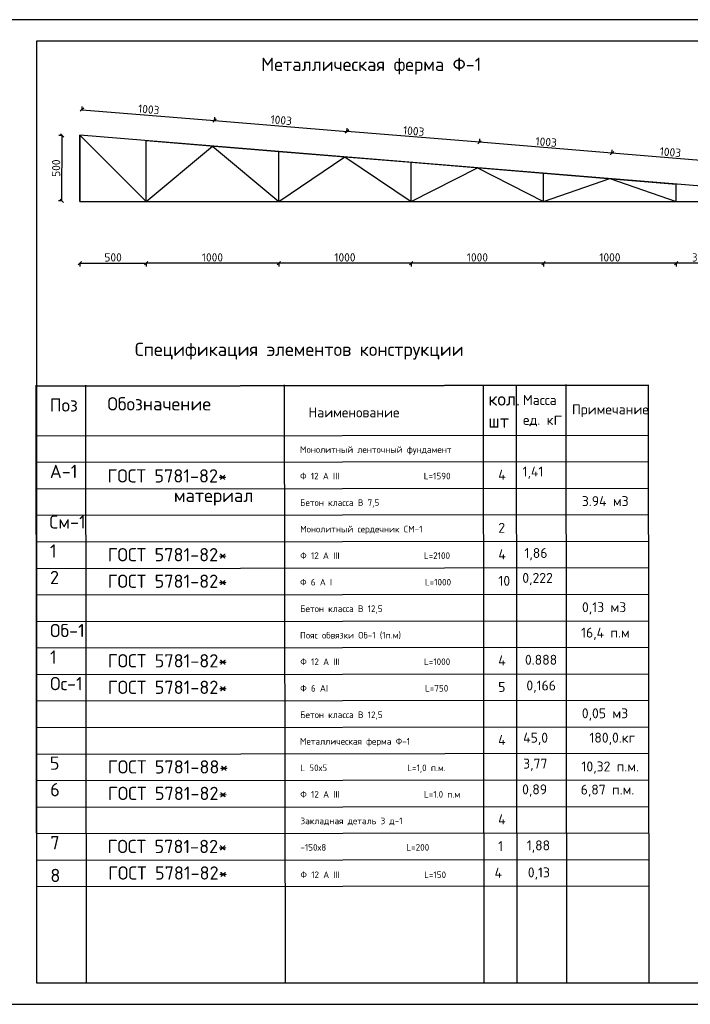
# Model space of a CAD drawing. Header units: millimetres. Extents: x 1527433 to 14789979, y -66543 to 11310.
# Tile 10 of 122: x 1896661 to 1916910, y -65658 to -35958. Entities that reach past the tile are written whole.
import ezdxf

# ---------------------------------------------------------------- set-up
doc = ezdxf.new("R2010")
doc.units = ezdxf.units.MM
doc.styles.get("Standard").update_dxf_attribs({"font": 'isocpeur.ttf', "height": 250})
doc.styles.add('V@ler@Live', font='isocpeui.ttf')
doc.dimstyles.new('ISO-25', dxfattribs={"dimtxt": 200, "dimasz": 100, "dimexe": 100, "dimexo": 100, "dimgap": 50, "dimtad": 1, "dimdec": 0, "dimtxsty": 'Standard', "dimblk": 'OBLIQUE', "dimcen": 2.5, "dimadec": 0, "dimazin": 0, "dimtfac": 1, "dimtdec": 0, "dimtmove": 0, "dimatfit": 3, "dimfxl": 1.25, "dimarcsym": 0})

# ---------------------------------------------------------------- blocks, each defined once
blk = doc.blocks.new('_Oblique')
at = {"color": 0, "linetype": 'ByBlock', "lineweight": -2}
blk.add_line((-0.5, -0.5), (0.5, 0.5), dxfattribs=at)
blk = doc.blocks.new('*D290')
at = {"color": 0, "linetype": 'Continuous', "lineweight": -2, "transparency": 16777216}
for p, q in [((1898543, -38685), (1898552, -38575)), ((1902543, -39013), (1902552, -38903))]:
    blk.add_line(p, q, dxfattribs=at)
at = {"color": 0, "lineweight": -2, "transparency": 16777216}
blk.add_line((1898544, -38675), (1902544, -39003), dxfattribs=at)
at = {"layer": 'Defpoints', "color": 0, "linetype": 'Continuous', "transparency": 16777216}
for p in [(1902544, -39003), (1898481, -39440), (1902481, -39768)]:
    blk.add_point(p, dxfattribs=at)
at = {"color": 0, "linetype": 'Continuous', "lineweight": -2, "transparency": 16777216, "xscale": 100, "yscale": 100, "zscale": 100}
for p, rotation in [((1898544, -38675), 175.3093155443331), ((1902544, -39003), 355.3093155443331)]:
    blk.add_blockref('_Oblique', p, dxfattribs=dict(at, rotation=rotation))
at = {"color": 0, "linetype": 'Continuous', "transparency": 16777216, "insert": (1900558, -38664), "char_height": 250, "attachment_point": 5, "rotation": 355.3093}
blk.add_mtext('1003', dxfattribs=at)
blk = doc.blocks.new('*D291')
at = {"color": 0, "linetype": 'Continuous', "lineweight": -2, "transparency": 16777216}
for p, q in [((1902543, -39009), (1902552, -38899)), ((1906543, -39337), (1906552, -39228))]:
    blk.add_line(p, q, dxfattribs=at)
at = {"color": 0, "lineweight": -2, "transparency": 16777216}
blk.add_line((1902544, -38999), (1906544, -39327), dxfattribs=at)
at = {"layer": 'Defpoints', "color": 0, "linetype": 'Continuous', "transparency": 16777216}
for p in [(1906544, -39327), (1902481, -39768), (1906481, -40096)]:
    blk.add_point(p, dxfattribs=at)
at = {"color": 0, "linetype": 'Continuous', "lineweight": -2, "transparency": 16777216, "xscale": 100, "yscale": 100, "zscale": 100}
for p, rotation in [((1902544, -38999), 175.3093155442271), ((1906544, -39327), 355.3093155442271)]:
    blk.add_blockref('_Oblique', p, dxfattribs=dict(at, rotation=rotation))
at = {"color": 0, "linetype": 'Continuous', "transparency": 16777216, "insert": (1904558, -38989), "char_height": 250, "attachment_point": 5, "rotation": 355.3093}
blk.add_mtext('1003', dxfattribs=at)
blk = doc.blocks.new('*D292')
at = {"color": 0, "linetype": 'Continuous', "lineweight": -2, "transparency": 16777216}
for p, q in [((1906543, -39337), (1906552, -39228)), ((1910543, -39665), (1910552, -39556))]:
    blk.add_line(p, q, dxfattribs=at)
at = {"color": 0, "lineweight": -2, "transparency": 16777216}
blk.add_line((1910544, -39656), (1906544, -39327), dxfattribs=at)
at = {"layer": 'Defpoints', "color": 0, "linetype": 'Continuous', "transparency": 16777216}
for p in [(1906544, -39327), (1906481, -40096), (1910481, -40424)]:
    blk.add_point(p, dxfattribs=at)
at = {"color": 0, "linetype": 'Continuous', "lineweight": -2, "transparency": 16777216, "xscale": 100, "yscale": 100, "zscale": 100}
for p, rotation in [((1906544, -39327), 175.3093155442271), ((1910544, -39656), 355.3093155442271)]:
    blk.add_blockref('_Oblique', p, dxfattribs=dict(at, rotation=rotation))
at = {"color": 0, "linetype": 'Continuous', "transparency": 16777216, "insert": (1908558, -39317), "char_height": 250, "attachment_point": 5, "rotation": 355.3093}
blk.add_mtext('1003', dxfattribs=at)
blk = doc.blocks.new('*D293')
at = {"color": 0, "linetype": 'Continuous', "lineweight": -2, "transparency": 16777216}
for p, q in [((1910543, -39665), (1910552, -39556)), ((1914543, -39994), (1914552, -39884))]:
    blk.add_line(p, q, dxfattribs=at)
at = {"color": 0, "lineweight": -2, "transparency": 16777216}
blk.add_line((1914544, -39984), (1910544, -39656), dxfattribs=at)
at = {"layer": 'Defpoints', "color": 0, "linetype": 'Continuous', "transparency": 16777216}
for p in [(1910544, -39656), (1910481, -40424), (1914481, -40752)]:
    blk.add_point(p, dxfattribs=at)
at = {"color": 0, "linetype": 'Continuous', "lineweight": -2, "transparency": 16777216, "xscale": 100, "yscale": 100, "zscale": 100}
for p, rotation in [((1910544, -39656), 175.3093155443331), ((1914544, -39984), 355.3093155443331)]:
    blk.add_blockref('_Oblique', p, dxfattribs=dict(at, rotation=rotation))
at = {"color": 0, "linetype": 'Continuous', "transparency": 16777216, "insert": (1912558, -39645), "char_height": 250, "attachment_point": 5, "rotation": 355.3093}
blk.add_mtext('1003', dxfattribs=at)
blk = doc.blocks.new('*D294')
at = {"color": 0, "linetype": 'Continuous', "lineweight": -2, "transparency": 16777216}
for p, q in [((1914543, -39994), (1914552, -39884)), ((1918043, -40281), (1918052, -40171))]:
    blk.add_line(p, q, dxfattribs=at)
at = {"color": 0, "lineweight": -2, "transparency": 16777216}
blk.add_line((1918044, -40271), (1914544, -39984), dxfattribs=at)
at = {"layer": 'Defpoints', "color": 0, "linetype": 'Continuous', "transparency": 16777216}
for p in [(1914544, -39984), (1914481, -40752), (1917981, -41040)]:
    blk.add_point(p, dxfattribs=at)
at = {"color": 0, "linetype": 'Continuous', "lineweight": -2, "transparency": 16777216, "xscale": 100, "yscale": 100, "zscale": 100}
for p, rotation in [((1914544, -39984), 175.3093155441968), ((1918044, -40271), 355.3093155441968)]:
    blk.add_blockref('_Oblique', p, dxfattribs=dict(at, rotation=rotation))
at = {"color": 0, "linetype": 'Continuous', "transparency": 16777216, "insert": (1916308, -39953), "char_height": 250, "attachment_point": 5, "rotation": 355.3093}
blk.add_mtext('1003', dxfattribs=at)
blk = doc.blocks.new('*D295')
at = {"color": 0, "linetype": 'Continuous', "lineweight": -2, "transparency": 16777216}
for p, q in [((1898481, -43293), (1898481, -43403)), ((1900481, -43293), (1900481, -43403))]:
    blk.add_line(p, q, dxfattribs=at)
at = {"color": 0, "lineweight": -2, "transparency": 16777216}
blk.add_line((1898481, -43303), (1900481, -43303), dxfattribs=at)
at = {"layer": 'Defpoints', "color": 0, "linetype": 'Continuous', "transparency": 16777216}
for p in [(1898481, -41440), (1900481, -41440), (1900481, -43303)]:
    blk.add_point(p, dxfattribs=at)
at = {"color": 0, "linetype": 'Continuous', "lineweight": -2, "transparency": 16777216, "xscale": 100, "yscale": 100, "zscale": 100, "rotation": 180}
blk.add_blockref('_Oblique', (1898481, -43303), dxfattribs=at)
at = {"color": 0, "linetype": 'Continuous', "lineweight": -2, "transparency": 16777216, "xscale": 100, "yscale": 100, "zscale": 100}
blk.add_blockref('_Oblique', (1900481, -43303), dxfattribs=at)
at = {"color": 0, "linetype": 'Continuous', "transparency": 16777216, "insert": (1899481, -43128), "char_height": 250, "attachment_point": 5}
blk.add_mtext('500', dxfattribs=at)
blk = doc.blocks.new('*D296')
at = {"color": 0, "linetype": 'Continuous', "lineweight": -2, "transparency": 16777216}
for p, q in [((1900481, -43293), (1900481, -43403)), ((1904481, -43293), (1904481, -43403))]:
    blk.add_line(p, q, dxfattribs=at)
at = {"color": 0, "lineweight": -2, "transparency": 16777216}
blk.add_line((1904481, -43303), (1900481, -43303), dxfattribs=at)
at = {"layer": 'Defpoints', "color": 0, "linetype": 'Continuous', "transparency": 16777216}
for p in [(1900481, -41440), (1904481, -41440), (1900481, -43303)]:
    blk.add_point(p, dxfattribs=at)
at = {"color": 0, "linetype": 'Continuous', "lineweight": -2, "transparency": 16777216, "xscale": 100, "yscale": 100, "zscale": 100, "rotation": 180}
blk.add_blockref('_Oblique', (1900481, -43303), dxfattribs=at)
at = {"color": 0, "linetype": 'Continuous', "lineweight": -2, "transparency": 16777216, "xscale": 100, "yscale": 100, "zscale": 100}
blk.add_blockref('_Oblique', (1904481, -43303), dxfattribs=at)
at = {"color": 0, "linetype": 'Continuous', "transparency": 16777216, "insert": (1902481, -43128), "char_height": 250, "attachment_point": 5}
blk.add_mtext('1000', dxfattribs=at)
blk = doc.blocks.new('*D297')
at = {"color": 0, "linetype": 'Continuous', "lineweight": -2, "transparency": 16777216}
blk.add_line((1904481, -43293), (1904481, -43403), dxfattribs=at)
at = {"color": 0, "lineweight": -2, "transparency": 16777216}
blk.add_line((1908481, -43303), (1904481, -43303), dxfattribs=at)
at = {"layer": 'Defpoints', "color": 0, "linetype": 'Continuous', "transparency": 16777216}
for p in [(1904481, -41440), (1908481, -41440), (1904481, -43303)]:
    blk.add_point(p, dxfattribs=at)
at = {"color": 0, "linetype": 'Continuous', "lineweight": -2, "transparency": 16777216, "xscale": 100, "yscale": 100, "zscale": 100, "rotation": 180}
blk.add_blockref('_Oblique', (1904481, -43303), dxfattribs=at)
at = {"color": 0, "linetype": 'Continuous', "lineweight": -2, "transparency": 16777216, "xscale": 100, "yscale": 100, "zscale": 100}
blk.add_blockref('_Oblique', (1908481, -43303), dxfattribs=at)
at = {"color": 0, "linetype": 'Continuous', "transparency": 16777216, "insert": (1906481, -43128), "char_height": 250, "attachment_point": 5}
blk.add_mtext('1000', dxfattribs=at)
blk = doc.blocks.new('*D298')
at = {"color": 0, "linetype": 'Continuous', "lineweight": -2, "transparency": 16777216}
blk.add_line((1908481, -43293), (1908481, -43403), dxfattribs=at)
at = {"color": 0, "lineweight": -2, "transparency": 16777216}
blk.add_line((1912481, -43303), (1908481, -43303), dxfattribs=at)
at = {"layer": 'Defpoints', "color": 0, "linetype": 'Continuous', "transparency": 16777216}
for p in [(1908481, -41440), (1912481, -41440), (1908481, -43303)]:
    blk.add_point(p, dxfattribs=at)
at = {"color": 0, "linetype": 'Continuous', "lineweight": -2, "transparency": 16777216, "xscale": 100, "yscale": 100, "zscale": 100, "rotation": 180}
blk.add_blockref('_Oblique', (1908481, -43303), dxfattribs=at)
at = {"color": 0, "linetype": 'Continuous', "lineweight": -2, "transparency": 16777216, "xscale": 100, "yscale": 100, "zscale": 100}
blk.add_blockref('_Oblique', (1912481, -43303), dxfattribs=at)
at = {"color": 0, "linetype": 'Continuous', "transparency": 16777216, "insert": (1910481, -43128), "char_height": 250, "attachment_point": 5}
blk.add_mtext('1000', dxfattribs=at)
blk = doc.blocks.new('*D299')
at = {"color": 0, "linetype": 'Continuous', "lineweight": -2, "transparency": 16777216}
blk.add_line((1912481, -43293), (1912481, -43403), dxfattribs=at)
at = {"color": 0, "lineweight": -2, "transparency": 16777216}
blk.add_line((1916481, -43303), (1912481, -43303), dxfattribs=at)
at = {"layer": 'Defpoints', "color": 0, "linetype": 'Continuous', "transparency": 16777216}
for p in [(1912481, -41440), (1916481, -41440), (1912481, -43303)]:
    blk.add_point(p, dxfattribs=at)
at = {"color": 0, "linetype": 'Continuous', "lineweight": -2, "transparency": 16777216, "xscale": 100, "yscale": 100, "zscale": 100, "rotation": 180}
blk.add_blockref('_Oblique', (1912481, -43303), dxfattribs=at)
at = {"color": 0, "linetype": 'Continuous', "lineweight": -2, "transparency": 16777216, "xscale": 100, "yscale": 100, "zscale": 100}
blk.add_blockref('_Oblique', (1916481, -43303), dxfattribs=at)
at = {"color": 0, "linetype": 'Continuous', "transparency": 16777216, "insert": (1914481, -43128), "char_height": 250, "attachment_point": 5}
blk.add_mtext('1000', dxfattribs=at)
blk = doc.blocks.new('*D300')
at = {"color": 0, "linetype": 'Continuous', "lineweight": -2, "transparency": 16777216}
blk.add_line((1916481, -43293), (1916481, -43403), dxfattribs=at)
at = {"color": 0, "lineweight": -2, "transparency": 16777216}
blk.add_line((1917981, -43303), (1916481, -43303), dxfattribs=at)
at = {"layer": 'Defpoints', "color": 0, "linetype": 'Continuous', "transparency": 16777216}
for p in [(1916481, -41440), (1917981, -41440), (1916481, -43303)]:
    blk.add_point(p, dxfattribs=at)
at = {"color": 0, "linetype": 'Continuous', "lineweight": -2, "transparency": 16777216, "xscale": 100, "yscale": 100, "zscale": 100, "rotation": 180}
blk.add_blockref('_Oblique', (1916481, -43303), dxfattribs=at)
at = {"color": 0, "linetype": 'Continuous', "lineweight": -2, "transparency": 16777216, "xscale": 100, "yscale": 100, "zscale": 100}
blk.add_blockref('_Oblique', (1917981, -43303), dxfattribs=at)
at = {"color": 0, "linetype": 'Continuous', "transparency": 16777216, "insert": (1917231, -43128), "char_height": 250, "attachment_point": 5}
blk.add_mtext('350', dxfattribs=at)
blk = doc.blocks.new('*D225')
at = {"color": 0, "linetype": 'Continuous', "lineweight": -2, "transparency": 16777216}
for p, q in [((1897950, -39449), (1897840, -39448)), ((1897941, -41425), (1897831, -41424))]:
    blk.add_line(p, q, dxfattribs=at)
at = {"color": 0, "lineweight": -2, "transparency": 16777216}
blk.add_line((1897931, -41425), (1897940, -39449), dxfattribs=at)
at = {"layer": 'Defpoints', "color": 0, "linetype": 'Continuous', "transparency": 16777216}
for p in [(1897940, -39449), (1898489, -39451), (1898479, -41427)]:
    blk.add_point(p, dxfattribs=at)
at = {"color": 0, "linetype": 'Continuous', "lineweight": -2, "transparency": 16777216, "xscale": 100, "yscale": 100, "zscale": 100}
for p, rotation in [((1897940, -39449), 89.72566754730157), ((1897931, -41425), 269.7256675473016)]:
    blk.add_blockref('_Oblique', p, dxfattribs=dict(at, rotation=rotation))
at = {"color": 0, "linetype": 'Continuous', "transparency": 16777216, "insert": (1897760, -40436), "char_height": 250, "attachment_point": 5, "rotation": 89.7257}
blk.add_mtext('500', dxfattribs=at)

msp = doc.modelspace()

# ---------------------------------------------------------------- linework, layer by layer
at = {"color": 0, "lineweight": 25}
msp.add_lwpolyline([(1895172.606, -65657.762), (1937172.606, -65657.762), (1937172.606, -35957.762), (1895172.606, -35957.762)], close=True, dxfattribs=at)
for points in [[(1897172.606, -65007.762), (1936522.606, -65007.762), (1936522.606, -36607.762), (1897172.606, -36607.762)], [(1897172.606, -36607.762), (1897172.606, -65007.762)]]:
    msp.add_lwpolyline(points, dxfattribs=at)
at = {"color": 0, "linetype": 'Continuous', "lineweight": 30}
msp.add_lwpolyline([(1898480.924, -41439.602), (1917980.924, -41439.602), (1917980.924, -41039.602), (1898480.924, -39439.602)], close=True, dxfattribs=at)
at = {"color": 0, "linetype": 'Continuous'}
for points in [[(1898480.924, -41439.602), (1898480.924, -39439.602)], [(1900480.924, -39603.705), (1904480.924, -39931.91)], [(1904480.924, -39931.91), (1908480.924, -40260.115)], [(1908480.924, -40260.115), (1912480.924, -40588.32)], [(1912480.924, -40588.32), (1916480.924, -40916.525)], [(1897150.956, -46985.524), (1897172.014, -65007.762)], [(1897150.956, -47007.775), (1915650.944, -46986.159)], [(1898650.955, -46983.771), (1898672.013, -65006.009)], [(1904650.951, -46976.76), (1904672.009, -64998.999)], [(1910650.947, -46969.749), (1910672.005, -64991.988)], [(1911650.946, -46968.581), (1911672.004, -64990.819)], [(1913150.945, -46966.828), (1913172.003, -64989.067)], [(1897152.709, -48507.774), (1915652.696, -48486.158)], [(1897153.644, -49307.773), (1915653.631, -49286.157)], [(1897154.579, -50107.773), (1915654.566, -50086.157)], [(1897155.513, -50907.772), (1915655.501, -50886.156)], [(1897156.448, -51707.772), (1915656.435, -51686.155)], [(1897157.383, -52507.771), (1915657.37, -52486.155)], [(1897158.318, -53307.771), (1915658.305, -53286.154)], [(1897159.252, -54107.77), (1915659.24, -54086.154)], [(1897160.187, -54907.77), (1915660.174, -54886.153)], [(1897161.122, -55707.769), (1915661.109, -55686.153)], [(1897162.057, -56507.768), (1915662.044, -56486.152)], [(1897162.991, -57307.768), (1915662.979, -57286.152)], [(1897162.991, -57307.768), (1915662.979, -57286.152)], [(1897163.926, -58107.767), (1915663.913, -58086.151)], [(1897164.861, -58907.767), (1915664.848, -58886.15)], [(1897165.796, -59707.766), (1915665.783, -59686.15)], [(1897166.73, -60507.766), (1915666.718, -60486.149)], [(1897167.665, -61307.765), (1915667.652, -61286.149)], [(1897168.6, -62107.765), (1915668.587, -62086.148)]]:
    msp.add_lwpolyline(points, dxfattribs=at)
at = {"color": 0, "linetype": 'Continuous', "lineweight": 30}
for points in [[(1898480.924, -39439.602), (1900480.924, -41439.602), (1902480.924, -39767.807), (1904480.924, -41439.602), (1906480.924, -40096.012), (1908480.924, -41439.602), (1910480.924, -40424.217), (1912480.924, -41439.602), (1914480.924, -40752.423), (1916480.924, -41439.602)], [(1900480.924, -41439.602), (1900480.924, -39603.705)], [(1904480.924, -41439.602), (1904480.924, -39931.91)], [(1908480.924, -41439.602), (1908480.924, -40260.115)], [(1912480.924, -41439.602), (1912480.924, -40588.32)], [(1916480.924, -41439.602), (1916480.924, -40916.525)]]:
    msp.add_lwpolyline(points, dxfattribs=at)
at = {"color": 0, "linetype": 'Continuous'}
msp.add_lwpolyline([(1915650.943, -46985.524), (1897172.606, -47007.749), (1897172.606, -65007.762), (1915672.001, -65007.762)], close=True, dxfattribs=at)

# ---------------------------------------------------------------- texts
at = {"color": 0, "linetype": 'Continuous', "insert": (1903953.156, -37104.088), "char_height": 400, "attachment_point": 1}
msp.add_mtext('Металлическая ферма Ф-1', dxfattribs=at)
at = {"color": 0, "linetype": 'Continuous', "attachment_point": 1}
for s, width, heights, insert, char_height in [('Спецификация элементов конструкции', 13943.50682, [0], (1900137.952, -45701.523), 400), ('Поз', 1082.10311, [0], (1897568.852, -47380.612), 400), ('Обозначение', 4763.38758, [0], (1899310.347, -47344.909), 400), ('кол. шт', 142.96167, [0], (1910811.937, -47198.738), 400), ('{\\H0.75x;Масса ед. к}г', 1545.52294, [0], (1911856.142, -47279.773), 400), ('Наименование', 4763.38758, [0], (1905378.592, -47653.721), 300), ('Примечание', 142.96167, [0], (1913336.098, -47562.644), 300), ('Монолитный ленточный фундамент', 9523.74157, [0], (1905126.093, -48824.765), 200), ('А-1', 1082.10311, [0], (1897571.656, -49383.769), 400), ('ГОСТ 5781-82*', 4763.38758, [0], (1899310.347, -49518.832), 400), ('4', 142.96167, [0], (1911109.765, -49534.103), 300), ('1,41', 142.96167, [0], (1911844.669, -49437.348), 300), ('Ф 12 А III                    L=1590', 9523.74157, [0], (1905126.093, -49624.765), 200), ('материал', 4763.38758, [0], (1901315.449, -50107.773), 400), ('Бетон класса В 7,5 ', 9523.74157, [0], (1905127.963, -50424.764), 200), ('3.94 м3', 1922.79591, [0], (1913634.339, -50329.429), 300), ('См-1', 1082.10311, [0], (1897558.55, -50907.772), 400), ('Монолитный сердечник СМ-1', 9523.74157, [0], (1905128.897, -51224.764), 200), ('2', 142.96167, [0], (1911112.569, -51134.102), 300), ('1', 1082.10311, [0], (1897574.461, -51783.768), 400), ('ГОСТ 5781-82*', 4763.38758, [0], (1899315.955, -51896.249), 400), ('4', 142.96167, [0], (1911113.504, -51934.101), 300), ('1,86', 142.96167, [0], (1911899.822, -51894.709), 300), ('Ф 12 А III                    L=2100', 9523.74157, [0], (1905128.897, -52024.763), 200), ('2', 1082.10311, [0], (1897574.461, -52583.767), 400), ('ГОСТ 5781-82*', 4763.38758, [0], (1899316.89, -52696.248), 400), ('Ф 6 А I                      L=1000', 9523.74157, [200.152], (1905126.093, -52824.763), 200), ('10', 142.96167, [0], (1911114.438, -52734.101), 300), ('0,222', 142.96167, [0], (1911836.565, -52646.109), 300), ('Бетон класса В 12,5', 9523.74157, [0], (1905131.702, -53624.762), 200), ('0,13 м3', 2652.98305, [0], (1913638.078, -53529.427), 300), ('Об-1', 1082.10311, [0], (1897577.265, -54183.766), 400), ('16,4 п.м', 2561.70924, [0], (1913609.832, -54296.787), 300), ('Пояс обвязки Об-1 (1п.м)', 9523.74157, [0], (1905126.093, -54424.762), 200), ('1', 1082.10311, [0], (1897578.2, -54983.765), 400), ('ГОСТ 5781-82*', 4763.38758, [0], (1899319.694, -55096.247), 400), ('Ф 12 А III                    L=1000', 5576.09082, [0], (1905133.571, -55224.761), 200), ('4', 300, [0], (1911109.765, -55134.099), 300), ('0.888', 142.96167, [0], (1911916.509, -55114.854), 300), ('Ос-1', 1082.10311, [0], (1897579.135, -55783.765), 400), ('ГОСТ 5781-82*', 4763.38758, [0], (1899320.629, -55896.246), 400), ('Ф 6 АI                       L=750', 5372.89485, [0], (1905129.832, -56024.76), 200), ('5', 300, [202.645], (1911109.765, -55934.099), 300), ('0,166', 142.96167, [0], (1911960.123, -55890.847), 300), ('0,05 м3', 2082.52754, [0], (1913633.404, -56729.424), 300), ('Бетон класса В 12,5', 9523.74157, [0], (1905131.702, -56824.76), 200), ('Металлическая ферма Ф-1', 9523.74157, [0], (1905123.289, -57624.759), 200), ('4', 142.96167, [0], (1911106.96, -57534.098), 300), ('45,0', 142.96167, [0], (1911861.685, -57464.563), 300), ('180,0.кг', 142.96167, [0], (1913861.012, -57464.563), 300), ('5', 1082.10311, [0], (1897571.656, -58183.763), 400), ('ГОСТ 5781-88*', 4763.38758, [0], (1899323.433, -58296.244), 400), ('L 50х5                   L=1,0 п.м.', 9523.74157, [0], (1905132.636, -58424.759), 200), ('3,77', 142.96167, [0], (1911861.513, -58247.419), 300), ('10,32 п.м.', 3566.5914, [0], (1913622.042, -58333.577), 300), ('6', 1082.10311, [0], (1897582.874, -58983.763), 400), ('ГОСТ 5781-82*', 4763.38758, [0], (1899324.368, -59096.244), 400), ('0,89', 142.96167, [0], (1911831.078, -59024.754), 300), ('6,87 п.м.', 2082.52754, [0], (1913599.536, -59030.722), 300), ('Ф 12 А III                    L=1.0 п.м', 9523.74157, [0], (1905133.571, -59224.758), 200), ('4', 142.96167, [0], (1911106.96, -59928.212), 300), ('Закладная деталь 3 д-1', 9523.74157, [0], (1905139.18, -60024.758), 200), ('7', 1082.10311, [0], (1897584.743, -60583.762), 400), ('ГОСТ 5781-82*', 4763.38758, [0], (1899314.086, -60696.243), 400), ('-150х8                   L=200', 9523.74157, [0], (1905135.441, -60824.757), 200), ('1', 142.96167, [0], (1911106.96, -60734.095), 300), ('1,88', 400, [0], (1911970.201, -60714.184), 300), ('ГОСТ 5781-82*', 4763.38758, [0], (1899327.757, -61496.713), 400), ('8', 1082.10311, [0], (1897586.262, -61571.596), 400), ('Ф 12 А III                    L=150', 9523.74157, [0], (1905136.96, -61650.516), 200), ('4', 142.96167, [0], (1910998.582, -61539.281), 300), ('0,13', 400, [0], (1912002.121, -61529.415), 300)]:
    msp.add_mtext_dynamic_manual_height_columns(s, width=width, gutter_width=100, heights=heights, dxfattribs=dict(at, insert=insert, char_height=char_height))
at = {"insert": (1767440, -56870), "char_height": 577.5, "attachment_point": 1, "style": 'V@ler@Live'}
msp.add_mtext_dynamic_manual_height_columns("\\pi518.9415;{\\fISOCPEUR|b1|i1|c204|p34;\\C0;Ko'mirxona, Chiqindi tashlash joyi, Yong'in qalqoni}", width=18853.86158, gutter_width=1650, heights=[1799.649], dxfattribs=at)

# ---------------------------------------------------------------- dimensions: what is measured, and where the dimension line sits
at = {"color": 0, "linetype": 'Continuous'}
for p1, p2, distance, text, override, picture, middle in [((1898480.924, -39439.602), (1902480.924, -39767.807), 767.424, '1003', {"dimfxl": 10, "dimfxlon": 1, "dimarcsym": 1}, '*D290', (1900557.992, -38664.437)), ((1910480.924, -40424.217), (1906480.924, -40096.012), -771.3, '1003', {"dimfxl": 10, "dimfxlon": 1, "dimarcsym": 1}, '*D292', (1908558.309, -39316.984)), ((1898479.414, -41427.286), (1898488.876, -39451.275), 548.835, '500', {"dimfxl": 10, "dimfxlon": 1, "dimarcsym": 1}, '*D225', (1897760.319, -40435.815)), ((1914480.924, -40752.423), (1910480.924, -40424.217), -771.3, '1003', {"dimfxl": 10, "dimfxlon": 1, "dimarcsym": 1}, '*D293', (1912558.309, -39645.189)), ((1917980.924, -41039.602), (1914480.924, -40752.423), -771.3, '1003', {"dimfxl": 10, "dimfxlon": 1, "dimarcsym": 1}, '*D294', (1916308.309, -39952.881)), ((1898480.924, -41439.602), (1900480.924, -41439.602), -1863.074, '500', {"dimfxl": 10, "dimfxlon": 1, "dimarcsym": 1}, '*D295', (1899480.924, -43127.676)), ((1904480.924, -41439.602), (1900480.924, -41439.602), 1863.074, '1000', {"dimfxl": 10, "dimfxlon": 1, "dimarcsym": 1}, '*D296', (1902480.924, -43127.676)), ((1908480.924, -41439.602), (1904480.924, -41439.602), 1863.074, '1000', {"dimse1": 1, "dimfxl": 10, "dimfxlon": 1, "dimarcsym": 1}, '*D297', (1906480.924, -43127.676)), ((1912480.924, -41439.602), (1908480.924, -41439.602), 1863.074, '1000', {"dimse1": 1, "dimfxl": 10, "dimfxlon": 1, "dimarcsym": 1}, '*D298', (1910480.924, -43127.676)), ((1916480.924, -41439.602), (1912480.924, -41439.602), 1863.074, '1000', {"dimse1": 1, "dimfxl": 10, "dimfxlon": 1, "dimarcsym": 1}, '*D299', (1914480.924, -43127.676)), ((1917980.924, -41439.602), (1916480.924, -41439.602), 1863.074, '350', {"dimse1": 1, "dimfxl": 10, "dimfxlon": 1, "dimarcsym": 1}, '*D300', (1917230.924, -43127.676))]:
    dim = msp.add_aligned_dim(p1=p1, p2=p2, distance=distance, text=text, dimstyle='ISO-25', override=override, dxfattribs=at)
    dim.commit()
    dim.dimension.update_dxf_attribs({"geometry": picture, "text_midpoint": middle})
dim = msp.add_linear_dim(base=(1906543.999, -39327.295), p1=(1902480.924, -39767.807), p2=(1906480.924, -40096.012), angle=355.3093155, text='1003', dimstyle='ISO-25', override={"dimfxl": 10, "dimfxlon": 1, "dimarcsym": 1}, dxfattribs=at)
dim.commit()
dim.dimension.update_dxf_attribs({"geometry": '*D291', "text_midpoint": (1904543.999, -39163.193), "dimtype": 161})

doc.saveas('drawing.dxf')
